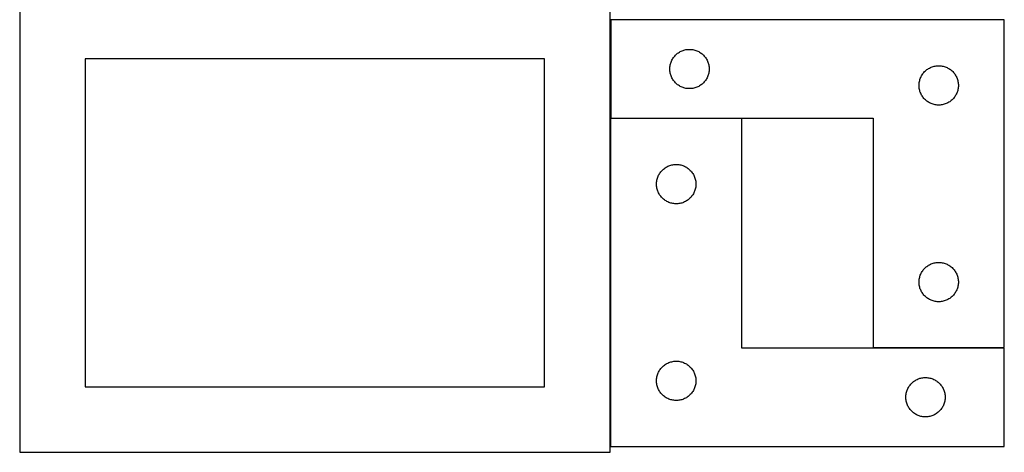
# Model space of a CAD drawing. Header units: millimetres. Extents: x 7 to 1493, y 7 to 2993.
# Tile 5 of 16: x 743 to 1493, y 7 to 336. Entities that reach past the tile are written whole.
import ezdxf

# ---------------------------------------------------------------- set-up
doc = ezdxf.new("R2010")
doc.units = ezdxf.units.MM
doc.layers.add('CUT', color=7, linetype='CONTINUOUS', true_color=0x000000)

msp = doc.modelspace()

# ---------------------------------------------------------------- linework, layer by layer
at = {"layer": 'CUT'}
for p, q in [((742.89711, 356.560821), (742.89711, 6.560821)), ((1192.89711, 6.560821), (1192.89711, 356.560821)), ((1493.464975, 336.374488), (1193.464975, 336.374488)), ((1193.464975, 336.374488), (1193.464975, 261.374488)), ((1493.464975, 86.374488), (1493.464975, 336.374488)), ((1241.23955, 307.565804), (1241.703178, 308.18363)), ((1241.703178, 308.18363), (1242.197996, 308.77677)), ((1242.197996, 308.77677), (1242.722692, 309.34365)), ((1242.722692, 309.34365), (1243.275875, 309.882768)), ((1243.275875, 309.882768), (1243.856077, 310.392695)), ((1243.856077, 310.392695), (1244.461761, 310.872077)), ((1244.461761, 310.872077), (1245.091319, 311.319643)), ((1245.091319, 311.319643), (1245.743083, 311.734207)), ((1245.743083, 311.734207), (1246.415324, 312.11467)), ((1246.415324, 312.11467), (1247.106259, 312.460022)), ((1247.106259, 312.460022), (1247.814057, 312.769347)), ((1247.814057, 312.769347), (1248.536839, 313.041826)), ((1248.536839, 313.041826), (1249.272691, 313.276736)), ((1249.272691, 313.276736), (1250.019659, 313.473453)), ((1250.019659, 313.473453), (1250.775764, 313.631457)), ((1250.775764, 313.631457), (1251.539, 313.750328)), ((1251.539, 313.750328), (1252.307343, 313.829751)), ((1252.307343, 313.829751), (1253.078756, 313.869515)), ((1253.078756, 313.869515), (1253.851194, 313.869515)), ((1253.851194, 313.869515), (1254.622607, 313.829751)), ((1254.622607, 313.829751), (1255.39095, 313.750328)), ((1255.39095, 313.750328), (1256.154186, 313.631457)), ((1256.154186, 313.631457), (1256.910291, 313.473453)), ((1256.910291, 313.473453), (1257.65726, 313.276736)), ((1257.65726, 313.276736), (1258.393111, 313.041826)), ((1258.393111, 313.041826), (1259.115893, 312.769347)), ((1259.115893, 312.769347), (1259.823691, 312.460022)), ((1259.823691, 312.460022), (1260.514626, 312.11467)), ((1260.514626, 312.11467), (1261.186867, 311.734207)), ((1261.186867, 311.734207), (1261.838631, 311.319643)), ((1261.838631, 311.319643), (1262.468189, 310.872077)), ((1262.468189, 310.872077), (1263.073873, 310.392695)), ((1263.073873, 310.392695), (1263.654075, 309.882768)), ((1263.654075, 309.882768), (1264.207258, 309.34365)), ((1264.207258, 309.34365), (1264.731954, 308.77677)), ((1264.731954, 308.77677), (1265.226772, 308.18363)), ((1265.226772, 308.18363), (1265.6904, 307.565804)), ((1142.89711, 306.560821), (792.89711, 306.560821)), ((792.89711, 306.560821), (792.89711, 56.560821)), ((1142.89711, 56.560821), (1142.89711, 306.560821)), ((1238.484864, 299.646669), (1238.544477, 300.416803)), ((1238.544477, 300.416803), (1238.643657, 301.182846)), ((1238.643657, 301.182846), (1238.78214, 301.942769)), ((1238.78214, 301.942769), (1238.959559, 302.694555)), ((1238.959559, 302.694555), (1239.175444, 303.43621)), ((1239.175444, 303.43621), (1239.429223, 304.165769)), ((1239.429223, 304.165769), (1239.720221, 304.881296)), ((1239.720221, 304.881296), (1240.047669, 305.580895)), ((1240.047669, 305.580895), (1240.410696, 306.262709)), ((1240.410696, 306.262709), (1240.808342, 306.924931)), ((1240.808342, 306.924931), (1241.23955, 307.565804)), ((1265.6904, 307.565804), (1266.121608, 306.924931)), ((1266.121608, 306.924931), (1266.519254, 306.262709)), ((1266.519254, 306.262709), (1266.882281, 305.580895)), ((1266.882281, 305.580895), (1267.209729, 304.881296)), ((1267.209729, 304.881296), (1267.500727, 304.165769)), ((1267.500727, 304.165769), (1267.754506, 303.43621)), ((1267.754506, 303.43621), (1267.970391, 302.694555)), ((1267.970391, 302.694555), (1268.14781, 301.942769)), ((1268.14781, 301.942769), (1268.286294, 301.182846)), ((1268.286294, 301.182846), (1268.385473, 300.416803)), ((1268.385473, 300.416803), (1268.445086, 299.646669)), ((1437.106259, 299.960022), (1437.814057, 300.269347)), ((1437.814057, 300.269347), (1438.536839, 300.541826)), ((1438.536839, 300.541826), (1439.272691, 300.776736)), ((1439.272691, 300.776736), (1440.019659, 300.973453)), ((1440.019659, 300.973453), (1440.775764, 301.131457)), ((1440.775764, 301.131457), (1441.539, 301.250328)), ((1441.539, 301.250328), (1442.307343, 301.329751)), ((1442.307343, 301.329751), (1443.078756, 301.369515)), ((1443.078756, 301.369515), (1443.851194, 301.369515)), ((1443.851194, 301.369515), (1444.622607, 301.329751)), ((1444.622607, 301.329751), (1445.39095, 301.250328)), ((1445.39095, 301.250328), (1446.154186, 301.131457)), ((1446.154186, 301.131457), (1446.910291, 300.973453)), ((1446.910291, 300.973453), (1447.65726, 300.776736)), ((1447.65726, 300.776736), (1448.393111, 300.541826)), ((1448.393111, 300.541826), (1449.115893, 300.269347)), ((1449.115893, 300.269347), (1449.823691, 299.960022)), ((1238.464975, 298.874488), (1238.484864, 299.646669)), ((1238.484864, 298.102307), (1238.464975, 298.874488)), ((1238.544477, 297.332173), (1238.484864, 298.102307)), ((1238.643657, 296.566129), (1238.544477, 297.332173)), ((1238.78214, 295.806207), (1238.643657, 296.566129)), ((1238.959559, 295.054421), (1238.78214, 295.806207)), ((1239.175444, 294.312765), (1238.959559, 295.054421)), ((1239.429223, 293.583207), (1239.175444, 294.312765)), ((1239.720221, 292.867679), (1239.429223, 293.583207)), ((1240.047669, 292.168081), (1239.720221, 292.867679)), ((1267.209729, 292.867679), (1266.882281, 292.168081)), ((1267.500727, 293.583207), (1267.209729, 292.867679)), ((1267.754506, 294.312765), (1267.500727, 293.583207)), ((1267.970391, 295.054421), (1267.754506, 294.312765)), ((1268.14781, 295.806207), (1267.970391, 295.054421)), ((1268.286294, 296.566129), (1268.14781, 295.806207)), ((1268.385473, 297.332173), (1268.286294, 296.566129)), ((1268.445086, 298.102307), (1268.385473, 297.332173)), ((1268.445086, 299.646669), (1268.464975, 298.874488)), ((1268.464975, 298.874488), (1268.445086, 298.102307)), ((1429.720221, 292.381296), (1430.047669, 293.080895)), ((1430.047669, 293.080895), (1430.410696, 293.762709)), ((1430.410696, 293.762709), (1430.808342, 294.424931)), ((1430.808342, 294.424931), (1431.23955, 295.065804)), ((1431.23955, 295.065804), (1431.703178, 295.68363)), ((1431.703178, 295.68363), (1432.197996, 296.27677)), ((1432.197996, 296.27677), (1432.722692, 296.84365)), ((1432.722692, 296.84365), (1433.275875, 297.382768)), ((1433.275875, 297.382768), (1433.856077, 297.892695)), ((1433.856077, 297.892695), (1434.461761, 298.372077)), ((1434.461761, 298.372077), (1435.091319, 298.819643)), ((1435.091319, 298.819643), (1435.743083, 299.234207)), ((1435.743083, 299.234207), (1436.415324, 299.61467)), ((1436.415324, 299.61467), (1437.106259, 299.960022)), ((1449.823691, 299.960022), (1450.514626, 299.61467)), ((1450.514626, 299.61467), (1451.186867, 299.234207)), ((1451.186867, 299.234207), (1451.838631, 298.819643)), ((1451.838631, 298.819643), (1452.468189, 298.372077)), ((1452.468189, 298.372077), (1453.073873, 297.892695)), ((1453.073873, 297.892695), (1453.654075, 297.382768)), ((1453.654075, 297.382768), (1454.207258, 296.84365)), ((1454.207258, 296.84365), (1454.731954, 296.27677)), ((1454.731954, 296.27677), (1455.226772, 295.68363)), ((1455.226772, 295.68363), (1455.6904, 295.065804)), ((1455.6904, 295.065804), (1456.121608, 294.424931)), ((1456.121608, 294.424931), (1456.519254, 293.762709)), ((1456.519254, 293.762709), (1456.882281, 293.080895)), ((1456.882281, 293.080895), (1457.209729, 292.381296)), ((1240.410696, 291.486267), (1240.047669, 292.168081)), ((1240.808342, 290.824045), (1240.410696, 291.486267)), ((1241.23955, 290.183171), (1240.808342, 290.824045)), ((1241.703178, 289.565346), (1241.23955, 290.183171)), ((1242.197996, 288.972206), (1241.703178, 289.565346)), ((1242.722692, 288.405326), (1242.197996, 288.972206)), ((1243.275875, 287.866207), (1242.722692, 288.405326)), ((1243.856077, 287.356281), (1243.275875, 287.866207)), ((1244.461761, 286.876899), (1243.856077, 287.356281)), ((1245.091319, 286.429333), (1244.461761, 286.876899)), ((1245.743083, 286.014768), (1245.091319, 286.429333)), ((1246.415324, 285.634306), (1245.743083, 286.014768)), ((1247.106259, 285.288954), (1246.415324, 285.634306)), ((1247.814057, 284.979628), (1247.106259, 285.288954)), ((1259.823691, 285.288954), (1259.115893, 284.979628)), ((1260.514626, 285.634306), (1259.823691, 285.288954)), ((1261.186867, 286.014768), (1260.514626, 285.634306)), ((1261.838631, 286.429333), (1261.186867, 286.014768)), ((1262.468189, 286.876899), (1261.838631, 286.429333)), ((1263.073873, 287.356281), (1262.468189, 286.876899)), ((1263.654075, 287.866207), (1263.073873, 287.356281)), ((1264.207258, 288.405326), (1263.654075, 287.866207)), ((1264.731954, 288.972206), (1264.207258, 288.405326)), ((1265.226772, 289.565346), (1264.731954, 288.972206)), ((1265.6904, 290.183171), (1265.226772, 289.565346)), ((1266.121608, 290.824045), (1265.6904, 290.183171)), ((1266.519254, 291.486267), (1266.121608, 290.824045)), ((1266.882281, 292.168081), (1266.519254, 291.486267)), ((1428.464975, 286.374488), (1428.484864, 287.146669)), ((1428.484864, 285.602307), (1428.464975, 286.374488)), ((1428.484864, 287.146669), (1428.544477, 287.916803)), ((1428.544477, 284.832173), (1428.484864, 285.602307)), ((1428.544477, 287.916803), (1428.643657, 288.682846)), ((1428.643657, 288.682846), (1428.78214, 289.442769)), ((1428.78214, 289.442769), (1428.959559, 290.194555)), ((1428.959559, 290.194555), (1429.175444, 290.93621)), ((1429.175444, 290.93621), (1429.429223, 291.665769)), ((1429.429223, 291.665769), (1429.720221, 292.381296)), ((1457.209729, 292.381296), (1457.500727, 291.665769)), ((1457.500727, 291.665769), (1457.754506, 290.93621)), ((1457.754506, 290.93621), (1457.970391, 290.194555)), ((1457.970391, 290.194555), (1458.14781, 289.442769)), ((1458.14781, 289.442769), (1458.286294, 288.682846)), ((1458.286294, 288.682846), (1458.385473, 287.916803)), ((1458.385473, 287.916803), (1458.445086, 287.146669)), ((1458.445086, 285.602307), (1458.385473, 284.832173)), ((1458.445086, 287.146669), (1458.464975, 286.374488)), ((1458.464975, 286.374488), (1458.445086, 285.602307)), ((1248.536839, 284.707149), (1247.814057, 284.979628)), ((1249.272691, 284.47224), (1248.536839, 284.707149)), ((1250.019659, 284.275522), (1249.272691, 284.47224)), ((1250.775764, 284.117519), (1250.019659, 284.275522)), ((1251.539, 283.998648), (1250.775764, 284.117519)), ((1252.307343, 283.919225), (1251.539, 283.998648)), ((1253.078756, 283.879461), (1252.307343, 283.919225)), ((1253.851194, 283.879461), (1253.078756, 283.879461)), ((1254.622607, 283.919225), (1253.851194, 283.879461)), ((1255.39095, 283.998648), (1254.622607, 283.919225)), ((1256.154186, 284.117519), (1255.39095, 283.998648)), ((1256.910291, 284.275522), (1256.154186, 284.117519)), ((1257.65726, 284.47224), (1256.910291, 284.275522)), ((1258.393111, 284.707149), (1257.65726, 284.47224)), ((1259.115893, 284.979628), (1258.393111, 284.707149)), ((1428.643657, 284.066129), (1428.544477, 284.832173)), ((1428.78214, 283.306207), (1428.643657, 284.066129)), ((1428.959559, 282.554421), (1428.78214, 283.306207)), ((1429.175444, 281.812765), (1428.959559, 282.554421)), ((1429.429223, 281.083207), (1429.175444, 281.812765)), ((1429.720221, 280.367679), (1429.429223, 281.083207)), ((1430.047669, 279.668081), (1429.720221, 280.367679)), ((1430.410696, 278.986267), (1430.047669, 279.668081)), ((1430.808342, 278.324045), (1430.410696, 278.986267)), ((1431.23955, 277.683171), (1430.808342, 278.324045)), ((1456.121608, 278.324045), (1455.6904, 277.683171)), ((1456.519254, 278.986267), (1456.121608, 278.324045)), ((1456.882281, 279.668081), (1456.519254, 278.986267)), ((1457.209729, 280.367679), (1456.882281, 279.668081)), ((1457.500727, 281.083207), (1457.209729, 280.367679)), ((1457.754506, 281.812765), (1457.500727, 281.083207)), ((1457.970391, 282.554421), (1457.754506, 281.812765)), ((1458.14781, 283.306207), (1457.970391, 282.554421)), ((1458.286294, 284.066129), (1458.14781, 283.306207)), ((1458.385473, 284.832173), (1458.286294, 284.066129)), ((1431.703178, 277.065346), (1431.23955, 277.683171)), ((1432.197996, 276.472206), (1431.703178, 277.065346)), ((1432.722692, 275.905326), (1432.197996, 276.472206)), ((1433.275875, 275.366207), (1432.722692, 275.905326)), ((1433.856077, 274.856281), (1433.275875, 275.366207)), ((1434.461761, 274.376899), (1433.856077, 274.856281)), ((1435.091319, 273.929333), (1434.461761, 274.376899)), ((1435.743083, 273.514768), (1435.091319, 273.929333)), ((1436.415324, 273.134306), (1435.743083, 273.514768)), ((1437.106259, 272.788954), (1436.415324, 273.134306)), ((1437.814057, 272.479628), (1437.106259, 272.788954)), ((1438.536839, 272.207149), (1437.814057, 272.479628)), ((1439.272691, 271.97224), (1438.536839, 272.207149)), ((1440.019659, 271.775522), (1439.272691, 271.97224)), ((1440.775764, 271.617519), (1440.019659, 271.775522)), ((1441.539, 271.498648), (1440.775764, 271.617519)), ((1442.307343, 271.419225), (1441.539, 271.498648)), ((1443.078756, 271.379461), (1442.307343, 271.419225)), ((1443.851194, 271.379461), (1443.078756, 271.379461)), ((1444.622607, 271.419225), (1443.851194, 271.379461)), ((1445.39095, 271.498648), (1444.622607, 271.419225)), ((1446.154186, 271.617519), (1445.39095, 271.498648)), ((1446.910291, 271.775522), (1446.154186, 271.617519)), ((1447.65726, 271.97224), (1446.910291, 271.775522)), ((1448.393111, 272.207149), (1447.65726, 271.97224)), ((1449.115893, 272.479628), (1448.393111, 272.207149)), ((1449.823691, 272.788954), (1449.115893, 272.479628)), ((1450.514626, 273.134306), (1449.823691, 272.788954)), ((1451.186867, 273.514768), (1450.514626, 273.134306)), ((1451.838631, 273.929333), (1451.186867, 273.514768)), ((1452.468189, 274.376899), (1451.838631, 273.929333)), ((1453.073873, 274.856281), (1452.468189, 274.376899)), ((1453.654075, 275.366207), (1453.073873, 274.856281)), ((1454.207258, 275.905326), (1453.654075, 275.366207)), ((1454.731954, 276.472206), (1454.207258, 275.905326)), ((1455.226772, 277.065346), (1454.731954, 276.472206)), ((1455.6904, 277.683171), (1455.226772, 277.065346)), ((1293.368407, 261.081956), (1193.368407, 261.081956)), ((1193.368407, 261.081956), (1193.368407, 11.081956)), ((1193.464975, 261.374488), (1393.464975, 261.374488)), ((1293.368407, 86.081956), (1293.368407, 261.081956)), ((1393.464975, 261.374488), (1393.464975, 86.374488)), ((1237.717489, 224.976815), (1238.440272, 225.249294)), ((1238.440272, 225.249294), (1239.176123, 225.484204)), ((1239.176123, 225.484204), (1239.923091, 225.680921)), ((1239.923091, 225.680921), (1240.679196, 225.838925)), ((1240.679196, 225.838925), (1241.442432, 225.957796)), ((1241.442432, 225.957796), (1242.210775, 226.037219)), ((1242.210775, 226.037219), (1242.982189, 226.076983)), ((1242.982189, 226.076983), (1243.754626, 226.076983)), ((1243.754626, 226.076983), (1244.526039, 226.037219)), ((1244.526039, 226.037219), (1245.294383, 225.957796)), ((1245.294383, 225.957796), (1246.057619, 225.838925)), ((1246.057619, 225.838925), (1246.813723, 225.680921)), ((1246.813723, 225.680921), (1247.560692, 225.484204)), ((1247.560692, 225.484204), (1248.296543, 225.249294)), ((1248.296543, 225.249294), (1249.019326, 224.976815)), ((1229.623654, 217.088764), (1229.951101, 217.788363)), ((1229.951101, 217.788363), (1230.314129, 218.470177)), ((1230.314129, 218.470177), (1230.711774, 219.132399)), ((1230.711774, 219.132399), (1231.142982, 219.773272)), ((1231.142982, 219.773272), (1231.60661, 220.391098)), ((1231.60661, 220.391098), (1232.101428, 220.984237)), ((1232.101428, 220.984237), (1232.626124, 221.551118)), ((1232.626124, 221.551118), (1233.179307, 222.090236)), ((1233.179307, 222.090236), (1233.75951, 222.600162)), ((1233.75951, 222.600162), (1234.365193, 223.079544)), ((1234.365193, 223.079544), (1234.994751, 223.527111)), ((1234.994751, 223.527111), (1235.646515, 223.941675)), ((1235.646515, 223.941675), (1236.318756, 224.322138)), ((1236.318756, 224.322138), (1237.009691, 224.66749)), ((1237.009691, 224.66749), (1237.717489, 224.976815)), ((1249.019326, 224.976815), (1249.727123, 224.66749)), ((1249.727123, 224.66749), (1250.418058, 224.322138)), ((1250.418058, 224.322138), (1251.090299, 223.941675)), ((1251.090299, 223.941675), (1251.742063, 223.527111)), ((1251.742063, 223.527111), (1252.371622, 223.079544)), ((1252.371622, 223.079544), (1252.977305, 222.600162)), ((1252.977305, 222.600162), (1253.557507, 222.090236)), ((1253.557507, 222.090236), (1254.11069, 221.551118)), ((1254.11069, 221.551118), (1254.635386, 220.984237)), ((1254.635386, 220.984237), (1255.130204, 220.391098)), ((1255.130204, 220.391098), (1255.593832, 219.773272)), ((1255.593832, 219.773272), (1256.025041, 219.132399)), ((1256.025041, 219.132399), (1256.422686, 218.470177)), ((1256.422686, 218.470177), (1256.785714, 217.788363)), ((1256.785714, 217.788363), (1257.113161, 217.088764)), ((1228.368407, 211.081956), (1228.388296, 211.854137)), ((1228.388296, 210.309774), (1228.368407, 211.081956)), ((1228.388296, 211.854137), (1228.447909, 212.624271)), ((1228.447909, 209.539641), (1228.388296, 210.309774)), ((1228.447909, 212.624271), (1228.547089, 213.390314)), ((1228.547089, 213.390314), (1228.685572, 214.150237)), ((1228.685572, 214.150237), (1228.862991, 214.902022)), ((1228.862991, 214.902022), (1229.078877, 215.643678)), ((1229.078877, 215.643678), (1229.332655, 216.373237)), ((1229.332655, 216.373237), (1229.623654, 217.088764)), ((1257.113161, 217.088764), (1257.40416, 216.373237)), ((1257.40416, 216.373237), (1257.657938, 215.643678)), ((1257.657938, 215.643678), (1257.873823, 214.902022)), ((1257.873823, 214.902022), (1258.051243, 214.150237)), ((1258.051243, 214.150237), (1258.189726, 213.390314)), ((1258.189726, 213.390314), (1258.288905, 212.624271)), ((1258.288905, 212.624271), (1258.348519, 211.854137)), ((1258.348519, 210.309774), (1258.288905, 209.539641)), ((1258.348519, 211.854137), (1258.368407, 211.081956)), ((1258.368407, 211.081956), (1258.348519, 210.309774)), ((1228.547089, 208.773597), (1228.447909, 209.539641)), ((1228.685572, 208.013675), (1228.547089, 208.773597)), ((1228.862991, 207.261889), (1228.685572, 208.013675)), ((1229.078877, 206.520233), (1228.862991, 207.261889)), ((1229.332655, 205.790674), (1229.078877, 206.520233)), ((1229.623654, 205.075147), (1229.332655, 205.790674)), ((1229.951101, 204.375549), (1229.623654, 205.075147)), ((1230.314129, 203.693735), (1229.951101, 204.375549)), ((1230.711774, 203.031513), (1230.314129, 203.693735)), ((1231.142982, 202.390639), (1230.711774, 203.031513)), ((1256.025041, 203.031513), (1255.593832, 202.390639)), ((1256.422686, 203.693735), (1256.025041, 203.031513)), ((1256.785714, 204.375549), (1256.422686, 203.693735)), ((1257.113161, 205.075147), (1256.785714, 204.375549)), ((1257.40416, 205.790674), (1257.113161, 205.075147)), ((1257.657938, 206.520233), (1257.40416, 205.790674)), ((1257.873823, 207.261889), (1257.657938, 206.520233)), ((1258.051243, 208.013675), (1257.873823, 207.261889)), ((1258.189726, 208.773597), (1258.051243, 208.013675)), ((1258.288905, 209.539641), (1258.189726, 208.773597)), ((1231.60661, 201.772813), (1231.142982, 202.390639)), ((1232.101428, 201.179674), (1231.60661, 201.772813)), ((1232.626124, 200.612793), (1232.101428, 201.179674)), ((1233.179307, 200.073675), (1232.626124, 200.612793)), ((1233.75951, 199.563749), (1233.179307, 200.073675)), ((1234.365193, 199.084367), (1233.75951, 199.563749)), ((1234.994751, 198.6368), (1234.365193, 199.084367)), ((1235.646515, 198.222236), (1234.994751, 198.6368)), ((1236.318756, 197.841774), (1235.646515, 198.222236)), ((1237.009691, 197.496422), (1236.318756, 197.841774)), ((1237.717489, 197.187096), (1237.009691, 197.496422)), ((1238.440272, 196.914617), (1237.717489, 197.187096)), ((1239.176123, 196.679708), (1238.440272, 196.914617)), ((1239.923091, 196.48299), (1239.176123, 196.679708)), ((1240.679196, 196.324986), (1239.923091, 196.48299)), ((1241.442432, 196.206116), (1240.679196, 196.324986)), ((1242.210775, 196.126693), (1241.442432, 196.206116)), ((1242.982189, 196.086929), (1242.210775, 196.126693)), ((1243.754626, 196.086929), (1242.982189, 196.086929)), ((1244.526039, 196.126693), (1243.754626, 196.086929)), ((1245.294383, 196.206116), (1244.526039, 196.126693)), ((1246.057619, 196.324986), (1245.294383, 196.206116)), ((1246.813723, 196.48299), (1246.057619, 196.324986)), ((1247.560692, 196.679708), (1246.813723, 196.48299)), ((1248.296543, 196.914617), (1247.560692, 196.679708)), ((1249.019326, 197.187096), (1248.296543, 196.914617)), ((1249.727123, 197.496422), (1249.019326, 197.187096)), ((1250.418058, 197.841774), (1249.727123, 197.496422)), ((1251.090299, 198.222236), (1250.418058, 197.841774)), ((1251.742063, 198.6368), (1251.090299, 198.222236)), ((1252.371622, 199.084367), (1251.742063, 198.6368)), ((1252.977305, 199.563749), (1252.371622, 199.084367)), ((1253.557507, 200.073675), (1252.977305, 199.563749)), ((1254.11069, 200.612793), (1253.557507, 200.073675)), ((1254.635386, 201.179674), (1254.11069, 200.612793)), ((1255.130204, 201.772813), (1254.635386, 201.179674)), ((1255.593832, 202.390639), (1255.130204, 201.772813)), ((1437.106259, 149.960022), (1437.814057, 150.269347)), ((1437.814057, 150.269347), (1438.536839, 150.541826)), ((1438.536839, 150.541826), (1439.272691, 150.776736)), ((1439.272691, 150.776736), (1440.019659, 150.973453)), ((1440.019659, 150.973453), (1440.775764, 151.131457)), ((1440.775764, 151.131457), (1441.539, 151.250328)), ((1441.539, 151.250328), (1442.307343, 151.329751)), ((1442.307343, 151.329751), (1443.078756, 151.369515)), ((1443.078756, 151.369515), (1443.851194, 151.369515)), ((1443.851194, 151.369515), (1444.622607, 151.329751)), ((1444.622607, 151.329751), (1445.39095, 151.250328)), ((1445.39095, 151.250328), (1446.154186, 151.131457)), ((1446.154186, 151.131457), (1446.910291, 150.973453)), ((1446.910291, 150.973453), (1447.65726, 150.776736)), ((1447.65726, 150.776736), (1448.393111, 150.541826)), ((1448.393111, 150.541826), (1449.115893, 150.269347)), ((1449.115893, 150.269347), (1449.823691, 149.960022)), ((1429.720221, 142.381296), (1430.047669, 143.080895)), ((1430.047669, 143.080895), (1430.410696, 143.762709)), ((1430.410696, 143.762709), (1430.808342, 144.424931)), ((1430.808342, 144.424931), (1431.23955, 145.065804)), ((1431.23955, 145.065804), (1431.703178, 145.68363)), ((1431.703178, 145.68363), (1432.197996, 146.27677)), ((1432.197996, 146.27677), (1432.722692, 146.84365)), ((1432.722692, 146.84365), (1433.275875, 147.382768)), ((1433.275875, 147.382768), (1433.856077, 147.892695)), ((1433.856077, 147.892695), (1434.461761, 148.372077)), ((1434.461761, 148.372077), (1435.091319, 148.819643)), ((1435.091319, 148.819643), (1435.743083, 149.234207)), ((1435.743083, 149.234207), (1436.415324, 149.61467)), ((1436.415324, 149.61467), (1437.106259, 149.960022)), ((1449.823691, 149.960022), (1450.514626, 149.61467)), ((1450.514626, 149.61467), (1451.186867, 149.234207)), ((1451.186867, 149.234207), (1451.838631, 148.819643)), ((1451.838631, 148.819643), (1452.468189, 148.372077)), ((1452.468189, 148.372077), (1453.073873, 147.892695)), ((1453.073873, 147.892695), (1453.654075, 147.382768)), ((1453.654075, 147.382768), (1454.207258, 146.84365)), ((1454.207258, 146.84365), (1454.731954, 146.27677)), ((1454.731954, 146.27677), (1455.226772, 145.68363)), ((1455.226772, 145.68363), (1455.6904, 145.065804)), ((1455.6904, 145.065804), (1456.121608, 144.424931)), ((1456.121608, 144.424931), (1456.519254, 143.762709)), ((1456.519254, 143.762709), (1456.882281, 143.080895)), ((1456.882281, 143.080895), (1457.209729, 142.381296)), ((1428.464975, 136.374488), (1428.484864, 137.146669)), ((1428.484864, 135.602307), (1428.464975, 136.374488)), ((1428.484864, 137.146669), (1428.544477, 137.916803)), ((1428.544477, 134.832173), (1428.484864, 135.602307)), ((1428.544477, 137.916803), (1428.643657, 138.682846)), ((1428.643657, 138.682846), (1428.78214, 139.442769)), ((1428.78214, 139.442769), (1428.959559, 140.194555)), ((1428.959559, 140.194555), (1429.175444, 140.93621)), ((1429.175444, 140.93621), (1429.429223, 141.665769)), ((1429.429223, 141.665769), (1429.720221, 142.381296)), ((1457.209729, 142.381296), (1457.500727, 141.665769)), ((1457.500727, 141.665769), (1457.754506, 140.93621)), ((1457.754506, 140.93621), (1457.970391, 140.194555)), ((1457.970391, 140.194555), (1458.14781, 139.442769)), ((1458.14781, 139.442769), (1458.286294, 138.682846)), ((1458.286294, 138.682846), (1458.385473, 137.916803)), ((1458.385473, 137.916803), (1458.445086, 137.146669)), ((1458.445086, 135.602307), (1458.385473, 134.832173)), ((1458.445086, 137.146669), (1458.464975, 136.374488)), ((1458.464975, 136.374488), (1458.445086, 135.602307)), ((1428.643657, 134.066129), (1428.544477, 134.832173)), ((1428.78214, 133.306207), (1428.643657, 134.066129)), ((1428.959559, 132.554421), (1428.78214, 133.306207)), ((1429.175444, 131.812765), (1428.959559, 132.554421)), ((1429.429223, 131.083207), (1429.175444, 131.812765)), ((1429.720221, 130.367679), (1429.429223, 131.083207)), ((1430.047669, 129.668081), (1429.720221, 130.367679)), ((1430.410696, 128.986267), (1430.047669, 129.668081)), ((1430.808342, 128.324045), (1430.410696, 128.986267)), ((1431.23955, 127.683171), (1430.808342, 128.324045)), ((1431.703178, 127.065346), (1431.23955, 127.683171)), ((1455.6904, 127.683171), (1455.226772, 127.065346)), ((1456.121608, 128.324045), (1455.6904, 127.683171)), ((1456.519254, 128.986267), (1456.121608, 128.324045)), ((1456.882281, 129.668081), (1456.519254, 128.986267)), ((1457.209729, 130.367679), (1456.882281, 129.668081)), ((1457.500727, 131.083207), (1457.209729, 130.367679)), ((1457.754506, 131.812765), (1457.500727, 131.083207)), ((1457.970391, 132.554421), (1457.754506, 131.812765)), ((1458.14781, 133.306207), (1457.970391, 132.554421)), ((1458.286294, 134.066129), (1458.14781, 133.306207)), ((1458.385473, 134.832173), (1458.286294, 134.066129)), ((1432.197996, 126.472206), (1431.703178, 127.065346)), ((1432.722692, 125.905326), (1432.197996, 126.472206)), ((1433.275875, 125.366207), (1432.722692, 125.905326)), ((1433.856077, 124.856281), (1433.275875, 125.366207)), ((1434.461761, 124.376899), (1433.856077, 124.856281)), ((1435.091319, 123.929333), (1434.461761, 124.376899)), ((1435.743083, 123.514768), (1435.091319, 123.929333)), ((1436.415324, 123.134306), (1435.743083, 123.514768)), ((1437.106259, 122.788954), (1436.415324, 123.134306)), ((1437.814057, 122.479628), (1437.106259, 122.788954)), ((1438.536839, 122.207149), (1437.814057, 122.479628)), ((1439.272691, 121.97224), (1438.536839, 122.207149)), ((1440.019659, 121.775522), (1439.272691, 121.97224)), ((1440.775764, 121.617519), (1440.019659, 121.775522)), ((1441.539, 121.498648), (1440.775764, 121.617519)), ((1442.307343, 121.419225), (1441.539, 121.498648)), ((1443.078756, 121.379461), (1442.307343, 121.419225)), ((1443.851194, 121.379461), (1443.078756, 121.379461)), ((1444.622607, 121.419225), (1443.851194, 121.379461)), ((1445.39095, 121.498648), (1444.622607, 121.419225)), ((1446.154186, 121.617519), (1445.39095, 121.498648)), ((1446.910291, 121.775522), (1446.154186, 121.617519)), ((1447.65726, 121.97224), (1446.910291, 121.775522)), ((1448.393111, 122.207149), (1447.65726, 121.97224)), ((1449.115893, 122.479628), (1448.393111, 122.207149)), ((1449.823691, 122.788954), (1449.115893, 122.479628)), ((1450.514626, 123.134306), (1449.823691, 122.788954)), ((1451.186867, 123.514768), (1450.514626, 123.134306)), ((1451.838631, 123.929333), (1451.186867, 123.514768)), ((1452.468189, 124.376899), (1451.838631, 123.929333)), ((1453.073873, 124.856281), (1452.468189, 124.376899)), ((1453.654075, 125.366207), (1453.073873, 124.856281)), ((1454.207258, 125.905326), (1453.654075, 125.366207)), ((1454.731954, 126.472206), (1454.207258, 125.905326)), ((1455.226772, 127.065346), (1454.731954, 126.472206)), ((1493.368407, 86.081956), (1293.368407, 86.081956)), ((1393.464975, 86.374488), (1493.464975, 86.374488)), ((1493.368407, 11.081956), (1493.368407, 86.081956)), ((1237.717489, 74.976815), (1238.440272, 75.249294)), ((1238.440272, 75.249294), (1239.176123, 75.484204)), ((1239.176123, 75.484204), (1239.923091, 75.680921)), ((1239.923091, 75.680921), (1240.679196, 75.838925)), ((1240.679196, 75.838925), (1241.442432, 75.957796)), ((1241.442432, 75.957796), (1242.210775, 76.037219)), ((1242.210775, 76.037219), (1242.982189, 76.076983)), ((1242.982189, 76.076983), (1243.754626, 76.076983)), ((1243.754626, 76.076983), (1244.526039, 76.037219)), ((1244.526039, 76.037219), (1245.294383, 75.957796)), ((1245.294383, 75.957796), (1246.057619, 75.838925)), ((1246.057619, 75.838925), (1246.813723, 75.680921)), ((1246.813723, 75.680921), (1247.560692, 75.484204)), ((1247.560692, 75.484204), (1248.296543, 75.249294)), ((1248.296543, 75.249294), (1249.019326, 74.976815)), ((1229.623654, 67.088764), (1229.951101, 67.788363)), ((1229.951101, 67.788363), (1230.314129, 68.470177)), ((1230.314129, 68.470177), (1230.711774, 69.132399)), ((1230.711774, 69.132399), (1231.142982, 69.773272)), ((1231.142982, 69.773272), (1231.60661, 70.391098)), ((1231.60661, 70.391098), (1232.101428, 70.984237)), ((1232.101428, 70.984237), (1232.626124, 71.551118)), ((1232.626124, 71.551118), (1233.179307, 72.090236)), ((1233.179307, 72.090236), (1233.75951, 72.600162)), ((1233.75951, 72.600162), (1234.365193, 73.079544)), ((1234.365193, 73.079544), (1234.994751, 73.527111)), ((1234.994751, 73.527111), (1235.646515, 73.941675)), ((1235.646515, 73.941675), (1236.318756, 74.322138)), ((1236.318756, 74.322138), (1237.009691, 74.66749)), ((1237.009691, 74.66749), (1237.717489, 74.976815)), ((1249.019326, 74.976815), (1249.727123, 74.66749)), ((1249.727123, 74.66749), (1250.418058, 74.322138)), ((1250.418058, 74.322138), (1251.090299, 73.941675)), ((1251.090299, 73.941675), (1251.742063, 73.527111)), ((1251.742063, 73.527111), (1252.371622, 73.079544)), ((1252.371622, 73.079544), (1252.977305, 72.600162)), ((1252.977305, 72.600162), (1253.557507, 72.090236)), ((1253.557507, 72.090236), (1254.11069, 71.551118)), ((1254.11069, 71.551118), (1254.635386, 70.984237)), ((1254.635386, 70.984237), (1255.130204, 70.391098)), ((1255.130204, 70.391098), (1255.593832, 69.773272)), ((1255.593832, 69.773272), (1256.025041, 69.132399)), ((1256.025041, 69.132399), (1256.422686, 68.470177)), ((1256.422686, 68.470177), (1256.785714, 67.788363)), ((1256.785714, 67.788363), (1257.113161, 67.088764)), ((1228.368407, 61.081956), (1228.388296, 61.854137)), ((1228.388296, 60.309774), (1228.368407, 61.081956)), ((1228.388296, 61.854137), (1228.447909, 62.624271)), ((1228.447909, 59.539641), (1228.388296, 60.309774)), ((1228.447909, 62.624271), (1228.547089, 63.390314)), ((1228.547089, 63.390314), (1228.685572, 64.150237)), ((1228.685572, 64.150237), (1228.862991, 64.902022)), ((1228.862991, 64.902022), (1229.078877, 65.643678)), ((1229.078877, 65.643678), (1229.332655, 66.373237)), ((1229.332655, 66.373237), (1229.623654, 67.088764)), ((1257.113161, 67.088764), (1257.40416, 66.373237)), ((1257.40416, 66.373237), (1257.657938, 65.643678)), ((1257.657938, 65.643678), (1257.873823, 64.902022)), ((1257.873823, 64.902022), (1258.051243, 64.150237)), ((1258.051243, 64.150237), (1258.189726, 63.390314)), ((1258.189726, 63.390314), (1258.288905, 62.624271)), ((1258.288905, 62.624271), (1258.348519, 61.854137)), ((1258.348519, 60.309774), (1258.288905, 59.539641)), ((1258.348519, 61.854137), (1258.368407, 61.081956)), ((1258.368407, 61.081956), (1258.348519, 60.309774)), ((1423.179307, 59.590236), (1423.75951, 60.100162)), ((1423.75951, 60.100162), (1424.365193, 60.579544)), ((1424.365193, 60.579544), (1424.994751, 61.027111)), ((1424.994751, 61.027111), (1425.646515, 61.441675)), ((1425.646515, 61.441675), (1426.318756, 61.822138)), ((1426.318756, 61.822138), (1427.009691, 62.16749)), ((1427.009691, 62.16749), (1427.717489, 62.476815)), ((1427.717489, 62.476815), (1428.440272, 62.749294)), ((1428.440272, 62.749294), (1429.176123, 62.984204)), ((1429.176123, 62.984204), (1429.923091, 63.180921)), ((1429.923091, 63.180921), (1430.679196, 63.338925)), ((1430.679196, 63.338925), (1431.442432, 63.457796)), ((1431.442432, 63.457796), (1432.210775, 63.537219)), ((1432.210775, 63.537219), (1432.982189, 63.576983)), ((1432.982189, 63.576983), (1433.754626, 63.576983)), ((1433.754626, 63.576983), (1434.526039, 63.537219)), ((1434.526039, 63.537219), (1435.294383, 63.457796)), ((1435.294383, 63.457796), (1436.057619, 63.338925)), ((1436.057619, 63.338925), (1436.813723, 63.180921)), ((1436.813723, 63.180921), (1437.560692, 62.984204)), ((1437.560692, 62.984204), (1438.296543, 62.749294)), ((1438.296543, 62.749294), (1439.019326, 62.476815)), ((1439.019326, 62.476815), (1439.727123, 62.16749)), ((1439.727123, 62.16749), (1440.418058, 61.822138)), ((1440.418058, 61.822138), (1441.090299, 61.441675)), ((1441.090299, 61.441675), (1441.742063, 61.027111)), ((1441.742063, 61.027111), (1442.371622, 60.579544)), ((1442.371622, 60.579544), (1442.977305, 60.100162)), ((1442.977305, 60.100162), (1443.557507, 59.590236)), ((792.89711, 56.560821), (1142.89711, 56.560821)), ((1228.547089, 58.773597), (1228.447909, 59.539641)), ((1228.685572, 58.013675), (1228.547089, 58.773597)), ((1228.862991, 57.261889), (1228.685572, 58.013675)), ((1229.078877, 56.520233), (1228.862991, 57.261889)), ((1229.332655, 55.790674), (1229.078877, 56.520233)), ((1229.623654, 55.075147), (1229.332655, 55.790674)), ((1229.951101, 54.375549), (1229.623654, 55.075147)), ((1230.314129, 53.693735), (1229.951101, 54.375549)), ((1230.711774, 53.031513), (1230.314129, 53.693735)), ((1231.142982, 52.390639), (1230.711774, 53.031513)), ((1256.025041, 53.031513), (1255.593832, 52.390639)), ((1256.422686, 53.693735), (1256.025041, 53.031513)), ((1256.785714, 54.375549), (1256.422686, 53.693735)), ((1257.113161, 55.075147), (1256.785714, 54.375549)), ((1257.40416, 55.790674), (1257.113161, 55.075147)), ((1257.657938, 56.520233), (1257.40416, 55.790674)), ((1257.873823, 57.261889), (1257.657938, 56.520233)), ((1258.051243, 58.013675), (1257.873823, 57.261889)), ((1258.189726, 58.773597), (1258.051243, 58.013675)), ((1258.288905, 59.539641), (1258.189726, 58.773597)), ((1418.862991, 52.402022), (1419.078877, 53.143678)), ((1419.078877, 53.143678), (1419.332655, 53.873237)), ((1419.332655, 53.873237), (1419.623654, 54.588764)), ((1419.623654, 54.588764), (1419.951101, 55.288363)), ((1419.951101, 55.288363), (1420.314129, 55.970177)), ((1420.314129, 55.970177), (1420.711774, 56.632399)), ((1420.711774, 56.632399), (1421.142982, 57.273272)), ((1421.142982, 57.273272), (1421.60661, 57.891098)), ((1421.60661, 57.891098), (1422.101428, 58.484237)), ((1422.101428, 58.484237), (1422.626124, 59.051118)), ((1422.626124, 59.051118), (1423.179307, 59.590236)), ((1443.557507, 59.590236), (1444.11069, 59.051118)), ((1444.11069, 59.051118), (1444.635386, 58.484237)), ((1444.635386, 58.484237), (1445.130204, 57.891098)), ((1445.130204, 57.891098), (1445.593832, 57.273272)), ((1445.593832, 57.273272), (1446.025041, 56.632399)), ((1446.025041, 56.632399), (1446.422686, 55.970177)), ((1446.422686, 55.970177), (1446.785714, 55.288363)), ((1446.785714, 55.288363), (1447.113161, 54.588764)), ((1447.113161, 54.588764), (1447.40416, 53.873237)), ((1447.40416, 53.873237), (1447.657938, 53.143678)), ((1447.657938, 53.143678), (1447.873823, 52.402022)), ((1231.60661, 51.772813), (1231.142982, 52.390639)), ((1232.101428, 51.179674), (1231.60661, 51.772813)), ((1232.626124, 50.612793), (1232.101428, 51.179674)), ((1233.179307, 50.073675), (1232.626124, 50.612793)), ((1233.75951, 49.563749), (1233.179307, 50.073675)), ((1234.365193, 49.084367), (1233.75951, 49.563749)), ((1234.994751, 48.6368), (1234.365193, 49.084367)), ((1235.646515, 48.222236), (1234.994751, 48.6368)), ((1236.318756, 47.841774), (1235.646515, 48.222236)), ((1237.009691, 47.496422), (1236.318756, 47.841774)), ((1237.717489, 47.187096), (1237.009691, 47.496422)), ((1238.440272, 46.914617), (1237.717489, 47.187096)), ((1239.176123, 46.679708), (1238.440272, 46.914617)), ((1239.923091, 46.48299), (1239.176123, 46.679708)), ((1240.679196, 46.324986), (1239.923091, 46.48299)), ((1241.442432, 46.206116), (1240.679196, 46.324986)), ((1242.210775, 46.126693), (1241.442432, 46.206116)), ((1242.982189, 46.086929), (1242.210775, 46.126693)), ((1243.754626, 46.086929), (1242.982189, 46.086929)), ((1244.526039, 46.126693), (1243.754626, 46.086929)), ((1245.294383, 46.206116), (1244.526039, 46.126693)), ((1246.057619, 46.324986), (1245.294383, 46.206116)), ((1246.813723, 46.48299), (1246.057619, 46.324986)), ((1247.560692, 46.679708), (1246.813723, 46.48299)), ((1248.296543, 46.914617), (1247.560692, 46.679708)), ((1249.019326, 47.187096), (1248.296543, 46.914617)), ((1249.727123, 47.496422), (1249.019326, 47.187096)), ((1250.418058, 47.841774), (1249.727123, 47.496422)), ((1251.090299, 48.222236), (1250.418058, 47.841774)), ((1251.742063, 48.6368), (1251.090299, 48.222236)), ((1252.371622, 49.084367), (1251.742063, 48.6368)), ((1252.977305, 49.563749), (1252.371622, 49.084367)), ((1253.557507, 50.073675), (1252.977305, 49.563749)), ((1254.11069, 50.612793), (1253.557507, 50.073675)), ((1254.635386, 51.179674), (1254.11069, 50.612793)), ((1255.130204, 51.772813), (1254.635386, 51.179674)), ((1255.593832, 52.390639), (1255.130204, 51.772813)), ((1418.368407, 48.581956), (1418.388296, 49.354137)), ((1418.388296, 47.809774), (1418.368407, 48.581956)), ((1418.388296, 49.354137), (1418.447909, 50.124271)), ((1418.447909, 47.039641), (1418.388296, 47.809774)), ((1418.447909, 50.124271), (1418.547089, 50.890314)), ((1418.547089, 46.273597), (1418.447909, 47.039641)), ((1418.547089, 50.890314), (1418.685572, 51.650237)), ((1418.685572, 45.513675), (1418.547089, 46.273597)), ((1418.685572, 51.650237), (1418.862991, 52.402022)), ((1418.862991, 44.761889), (1418.685572, 45.513675)), ((1447.873823, 52.402022), (1448.051243, 51.650237)), ((1448.051243, 45.513675), (1447.873823, 44.761889)), ((1448.051243, 51.650237), (1448.189726, 50.890314)), ((1448.189726, 46.273597), (1448.051243, 45.513675)), ((1448.189726, 50.890314), (1448.288905, 50.124271)), ((1448.288905, 47.039641), (1448.189726, 46.273597)), ((1448.288905, 50.124271), (1448.348519, 49.354137)), ((1448.348519, 47.809774), (1448.288905, 47.039641)), ((1448.348519, 49.354137), (1448.368407, 48.581956)), ((1448.368407, 48.581956), (1448.348519, 47.809774)), ((1419.078877, 44.020233), (1418.862991, 44.761889)), ((1419.332655, 43.290674), (1419.078877, 44.020233)), ((1419.623654, 42.575147), (1419.332655, 43.290674)), ((1419.951101, 41.875549), (1419.623654, 42.575147)), ((1420.314129, 41.193735), (1419.951101, 41.875549)), ((1420.711774, 40.531513), (1420.314129, 41.193735)), ((1421.142982, 39.890639), (1420.711774, 40.531513)), ((1421.60661, 39.272813), (1421.142982, 39.890639)), ((1422.101428, 38.679674), (1421.60661, 39.272813)), ((1422.626124, 38.112793), (1422.101428, 38.679674)), ((1423.179307, 37.573675), (1422.626124, 38.112793)), ((1423.75951, 37.063749), (1423.179307, 37.573675)), ((1443.557507, 37.573675), (1442.977305, 37.063749)), ((1444.11069, 38.112793), (1443.557507, 37.573675)), ((1444.635386, 38.679674), (1444.11069, 38.112793)), ((1445.130204, 39.272813), (1444.635386, 38.679674)), ((1445.593832, 39.890639), (1445.130204, 39.272813)), ((1446.025041, 40.531513), (1445.593832, 39.890639)), ((1446.422686, 41.193735), (1446.025041, 40.531513)), ((1446.785714, 41.875549), (1446.422686, 41.193735)), ((1447.113161, 42.575147), (1446.785714, 41.875549)), ((1447.40416, 43.290674), (1447.113161, 42.575147)), ((1447.657938, 44.020233), (1447.40416, 43.290674)), ((1447.873823, 44.761889), (1447.657938, 44.020233)), ((1424.365193, 36.584367), (1423.75951, 37.063749)), ((1424.994751, 36.1368), (1424.365193, 36.584367)), ((1425.646515, 35.722236), (1424.994751, 36.1368)), ((1426.318756, 35.341774), (1425.646515, 35.722236)), ((1427.009691, 34.996422), (1426.318756, 35.341774)), ((1427.717489, 34.687096), (1427.009691, 34.996422)), ((1428.440272, 34.414617), (1427.717489, 34.687096)), ((1429.176123, 34.179708), (1428.440272, 34.414617)), ((1429.923091, 33.98299), (1429.176123, 34.179708)), ((1430.679196, 33.824986), (1429.923091, 33.98299)), ((1431.442432, 33.706116), (1430.679196, 33.824986)), ((1432.210775, 33.626693), (1431.442432, 33.706116)), ((1432.982189, 33.586929), (1432.210775, 33.626693)), ((1433.754626, 33.586929), (1432.982189, 33.586929)), ((1434.526039, 33.626693), (1433.754626, 33.586929)), ((1435.294383, 33.706116), (1434.526039, 33.626693)), ((1436.057619, 33.824986), (1435.294383, 33.706116)), ((1436.813723, 33.98299), (1436.057619, 33.824986)), ((1437.560692, 34.179708), (1436.813723, 33.98299)), ((1438.296543, 34.414617), (1437.560692, 34.179708)), ((1439.019326, 34.687096), (1438.296543, 34.414617)), ((1439.727123, 34.996422), (1439.019326, 34.687096)), ((1440.418058, 35.341774), (1439.727123, 34.996422)), ((1441.090299, 35.722236), (1440.418058, 35.341774)), ((1441.742063, 36.1368), (1441.090299, 35.722236)), ((1442.371622, 36.584367), (1441.742063, 36.1368)), ((1442.977305, 37.063749), (1442.371622, 36.584367)), ((1193.368407, 11.081956), (1493.368407, 11.081956)), ((742.89711, 6.560821), (1192.89711, 6.560821))]:
    msp.add_line(p, q, dxfattribs=at)

doc.saveas('drawing.dxf')
